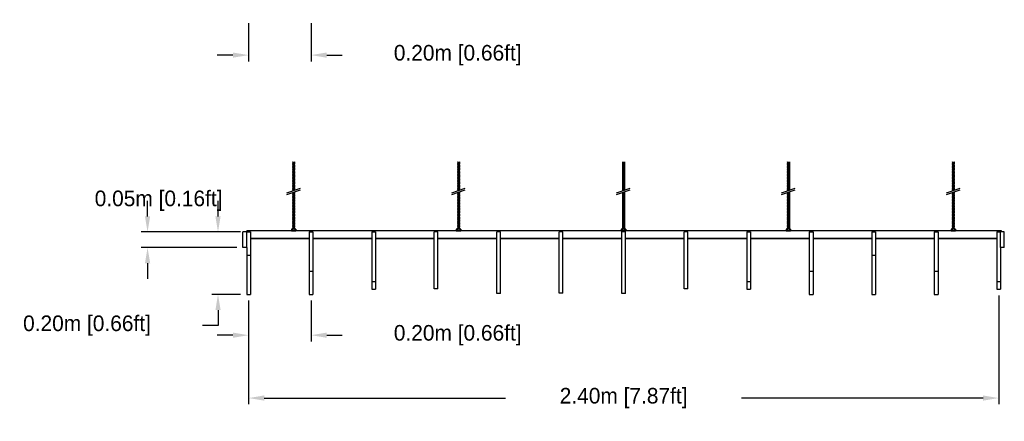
# Model space of a CAD drawing. Header units: centimetres. Extents: x 5283.6 to 5299.6, y 15505 to 15518.9.
# Tile 31 of 68: x 5292.1 to 5295.3, y 15505 to 15506.3. Entities that reach past the tile are written whole.
import ezdxf

# ---------------------------------------------------------------- set-up
doc = ezdxf.new("R2010")
doc.units = ezdxf.units.CM
doc.header["$PDMODE"] = 3
doc.layers.add('_HD_muro', color=1, linetype='Continuous')
doc.layers.add('_HD_tornillo', color=30, linetype='Continuous')
for name, color, linetype, true_color in [('Make2D$visible$Curves$Default', 7, 'Continuous', 0x000000), ('Make2D$visible$Curves$DIBUJO', 7, 'Continuous', 0x000000), ('Make2D$visible$Curves$UNICANAL', 7, 'Continuous', 0x000000)]:
    doc.layers.add(name, color=color, linetype=linetype, true_color=true_color)
doc.dimstyles.get("Standard").update_dxf_attribs({"dimtxt": 0.18, "dimasz": 0.18, "dimexe": 0.18, "dimexo": 0.0625, "dimgap": 0.09, "dimtad": 0, "dimtih": 1, "dimtoh": 1, "dimdec": 4, "dimzin": 0, "dimdsep": 46, "dimtxsty": 'Standard', "dimcen": 0.09, "dimadec": 0, "dimazin": 0, "dimtfac": 1, "dimtdec": 4, "dimtofl": 0, "dimtmove": 0, "dimatfit": 3, "dimfxl": 1, "dimtolj": 1, "dimtzin": 0, "dimarcsym": 0})

# ---------------------------------------------------------------- blocks, each defined once
blk = doc.blocks.new('*D90')
at = {"color": 0, "lineweight": -2, "transparency": 16777216}
for p, q in [((5292.5585, 15505.6925), (5292.5585, 15505.7425)), ((5292.8436, 15505.6425), (5292.5385, 15505.6425)), ((5292.8436, 15505.5925), (5292.5385, 15505.5925)), ((5292.5585, 15505.5425), (5292.5585, 15505.4925))]:
    blk.add_line(p, q, dxfattribs=at)
at = {"color": 0, "transparency": 16777216}
for points in [[(5292.5502, 15505.6925), (5292.5669, 15505.6925), (5292.5585, 15505.6425)], [(5292.5502, 15505.5425), (5292.5669, 15505.5425), (5292.5585, 15505.5925)]]:
    blk.add_solid(points, dxfattribs=at)
at = {"layer": 'Defpoints', "color": 0, "transparency": 16777216}
for p in [(5292.8636, 15505.6425), (5292.5585, 15505.5925), (5292.8636, 15505.5925)]:
    blk.add_point(p, dxfattribs=at)
at = {"color": 0, "transparency": 16777216, "insert": (5292.5938, 15505.7425), "char_height": 0.05, "attachment_point": 5}
blk.add_mtext('\\A1;0.05m [0.16ft]', dxfattribs=at)
blk = doc.blocks.new('*D91')
at = {"color": 0, "lineweight": -2, "transparency": 16777216}
for p, q in [((5292.7839, 15505.6925), (5292.7839, 15505.7425)), ((5292.8556, 15505.6425), (5292.7639, 15505.6425)), ((5292.8556, 15505.4425), (5292.7639, 15505.4425)), ((5292.7839, 15505.3925), (5292.7839, 15505.3425)), ((5292.7839, 15505.3425), (5292.7339, 15505.3425))]:
    blk.add_line(p, q, dxfattribs=at)
at = {"color": 0, "transparency": 16777216}
for points in [[(5292.7756, 15505.6925), (5292.7922, 15505.6925), (5292.7839, 15505.6425)], [(5292.7756, 15505.3925), (5292.7922, 15505.3925), (5292.7839, 15505.4425)]]:
    blk.add_solid(points, dxfattribs=at)
at = {"layer": 'Defpoints', "color": 0, "transparency": 16777216}
for p in [(5292.8756, 15505.6425), (5292.7839, 15505.4425), (5292.8756, 15505.4425)]:
    blk.add_point(p, dxfattribs=at)
at = {"color": 0, "transparency": 16777216, "insert": (5292.3647, 15505.3425), "char_height": 0.05, "attachment_point": 5}
blk.add_mtext('\\A1;0.20m [0.66ft]', dxfattribs=at)
blk = doc.blocks.new('*D94')
at = {"color": 0, "lineweight": -2, "transparency": 16777216}
for p, q in [((5292.8816, 15505.4225), (5292.8816, 15505.2919)), ((5293.0816, 15505.4225), (5293.0816, 15505.2919)), ((5292.8316, 15505.3119), (5292.7816, 15505.3119)), ((5293.1316, 15505.3119), (5293.1816, 15505.3119))]:
    blk.add_line(p, q, dxfattribs=at)
at = {"color": 0, "transparency": 16777216}
for points in [[(5292.8316, 15505.3202), (5292.8316, 15505.3035), (5292.8816, 15505.3119)], [(5293.1316, 15505.3202), (5293.1316, 15505.3035), (5293.0816, 15505.3119)]]:
    blk.add_solid(points, dxfattribs=at)
at = {"layer": 'Defpoints', "color": 0, "transparency": 16777216}
for p in [(5292.8816, 15505.4425), (5293.0816, 15505.4425), (5293.0816, 15505.3119)]:
    blk.add_point(p, dxfattribs=at)
at = {"color": 0, "transparency": 16777216, "insert": (5293.5508, 15505.3119), "char_height": 0.05, "attachment_point": 5}
blk.add_mtext('\\A1;0.20m [0.66ft]', dxfattribs=at)
blk = doc.blocks.new('*D95')
at = {"color": 0, "lineweight": -2, "transparency": 16777216}
for p, q in [((5292.8816, 15505.4225), (5292.8816, 15505.0905)), ((5295.2816, 15505.4392), (5295.2816, 15505.0905)), ((5292.9316, 15505.1105), (5293.7041, 15505.1105)), ((5295.2316, 15505.1105), (5294.4591, 15505.1105))]:
    blk.add_line(p, q, dxfattribs=at)
at = {"color": 0, "transparency": 16777216}
for points in [[(5292.9316, 15505.1189), (5292.9316, 15505.1022), (5292.8816, 15505.1105)], [(5295.2316, 15505.1189), (5295.2316, 15505.1022), (5295.2816, 15505.1105)]]:
    blk.add_solid(points, dxfattribs=at)
at = {"layer": 'Defpoints', "color": 0, "transparency": 16777216}
for p in [(5292.8816, 15505.4425), (5295.2816, 15505.4592), (5295.2816, 15505.1105)]:
    blk.add_point(p, dxfattribs=at)
at = {"color": 0, "transparency": 16777216, "insert": (5294.0816, 15505.1105), "char_height": 0.05, "attachment_point": 5}
blk.add_mtext('\\A1;2.40m [7.87ft]', dxfattribs=at)
blk = doc.blocks.new('*D108')
at = {"color": 0, "lineweight": -2, "transparency": 16777216}
for p, q in [((5292.8816, 15506.3113), (5292.8816, 15506.189)), ((5293.0816, 15506.3113), (5293.0816, 15506.189)), ((5292.8316, 15506.209), (5292.7816, 15506.209)), ((5293.1316, 15506.209), (5293.1816, 15506.209))]:
    blk.add_line(p, q, dxfattribs=at)
at = {"color": 0, "transparency": 16777216}
for points in [[(5292.8316, 15506.2173), (5292.8316, 15506.2007), (5292.8816, 15506.209)], [(5293.1316, 15506.2173), (5293.1316, 15506.2007), (5293.0816, 15506.209)]]:
    blk.add_solid(points, dxfattribs=at)
at = {"layer": 'Defpoints', "color": 0, "transparency": 16777216}
for p in [(5292.8816, 15506.3313), (5293.0816, 15506.3313), (5293.0816, 15506.209)]:
    blk.add_point(p, dxfattribs=at)
at = {"color": 0, "transparency": 16777216, "insert": (5293.5508, 15506.209), "char_height": 0.05, "attachment_point": 5}
blk.add_mtext('\\A1;0.20m [0.66ft]', dxfattribs=at)
blk = doc.blocks.new('esparrago')
at = {"layer": '_HD_tornillo'}
for p, q in [((4746, 12801.5), (4745.4, 12800.6)), ((4745.4, 12800.6), (4752.5, 12800.8)), ((4745.4, 12800.6), (4746, 12800)), ((4746, 12799.1), (4745.4, 12798.3)), ((4745.4, 12798.3), (4752.5, 12798.4)), ((4745.4, 12798.3), (4746, 12797.6)), ((4746, 12796.8), (4745.4, 12796)), ((4745.4, 12796), (4752.5, 12796.1)), ((4745.4, 12796), (4746, 12795.3)), ((4746, 12794.4), (4745.4, 12793.6)), ((4745.4, 12793.6), (4752.5, 12793.8)), ((4745.4, 12793.6), (4746, 12792.9)), ((4746, 12792.1), (4745.4, 12791.2)), ((4745.4, 12791.2), (4752.5, 12791.4)), ((4745.4, 12791.2), (4746, 12790.6)), ((4746, 12800), (4752, 12800.2)), ((4746, 12800), (4746, 12799.1)), ((4746, 12799.1), (4752, 12799.3)), ((4746, 12797.6), (4752, 12797.8)), ((4746, 12797.6), (4746, 12796.8)), ((4746, 12796.8), (4752, 12797)), ((4746, 12795.3), (4752, 12795.5)), ((4746, 12795.3), (4746, 12794.4)), ((4746, 12794.4), (4752, 12794.7)), ((4746, 12792.9), (4752, 12793.2)), ((4746, 12792.9), (4746, 12792.1)), ((4746, 12792.1), (4752, 12792.3)), ((4746, 12790.6), (4752, 12790.8)), ((4746, 12790.6), (4746, 12789.6)), ((4752, 12801.7), (4752.5, 12800.8)), ((4752, 12800.2), (4752.5, 12800.8)), ((4752, 12800.2), (4752, 12799.3)), ((4752, 12799.3), (4752.5, 12798.4)), ((4752, 12797.8), (4752.5, 12798.4)), ((4752, 12797.8), (4752, 12797)), ((4752, 12797), (4752.5, 12796.1)), ((4752, 12795.5), (4752.5, 12796.1)), ((4752, 12795.5), (4752, 12794.7)), ((4752, 12794.7), (4752.5, 12793.8)), ((4752, 12793.2), (4752.5, 12793.8)), ((4752, 12793.2), (4752, 12792.3)), ((4752, 12792.3), (4752.5, 12791.4)), ((4752, 12790.8), (4752.5, 12791.4)), ((4752, 12790.8), (4752, 12789.9)), ((4746, 12789.6), (4745.4, 12788.8)), ((4745.4, 12788.8), (4752.5, 12789)), ((4745.4, 12788.8), (4746, 12788.2)), ((4746, 12787.2), (4745.4, 12786.4)), ((4745.4, 12786.4), (4752.5, 12786.6)), ((4745.4, 12786.4), (4746, 12785.7)), ((4746, 12784.8), (4745.4, 12784)), ((4745.4, 12784), (4752.5, 12784.2)), ((4745.4, 12784), (4746, 12783.3)), ((4746, 12782.4), (4745.4, 12781.6)), ((4745.4, 12781.6), (4752.5, 12781.8)), ((4745.4, 12781.6), (4746, 12780.9)), ((4746, 12780), (4745.4, 12779.2)), ((4745.4, 12779.2), (4752.5, 12779.4)), ((4745.4, 12779.2), (4746, 12778.5)), ((4746, 12777.7), (4745.4, 12776.9)), ((4745.4, 12776.9), (4752.5, 12777.1)), ((4745.4, 12776.9), (4746, 12776.3)), ((4746, 12775.4), (4745.4, 12774.6)), ((4745.4, 12774.6), (4752.5, 12774.7)), ((4745.4, 12774.6), (4746, 12773.9)), ((4746, 12773), (4745.4, 12772.2)), ((4745.4, 12772.2), (4752.5, 12772.4)), ((4745.4, 12772.2), (4746, 12771.5)), ((4746, 12770.8), (4745.4, 12769.9)), ((4745.4, 12769.9), (4752.5, 12770.1)), ((4745.4, 12769.9), (4746, 12769.3)), ((4746, 12768.2), (4745.4, 12767.4)), ((4745.4, 12767.4), (4752.5, 12767.6)), ((4745.4, 12767.4), (4746, 12766.7)), ((4746, 12765.9), (4745.4, 12765.1)), ((4745.4, 12765.1), (4752.5, 12765.3)), ((4745.4, 12765.1), (4746, 12764.4)), ((4746, 12763.6), (4745.4, 12762.8)), ((4745.4, 12762.8), (4752.5, 12762.9)), ((4745.4, 12762.8), (4746, 12762.1)), ((4746, 12761.2), (4745.4, 12760.4)), ((4745.4, 12760.4), (4752.5, 12760.6)), ((4745.4, 12760.4), (4746, 12759.7)), ((4746, 12758.8), (4745.4, 12758)), ((4746, 12789.6), (4752, 12789.9)), ((4746, 12788.2), (4752, 12788.4)), ((4746, 12788.2), (4746, 12787.2)), ((4746, 12787.2), (4752, 12787.5)), ((4746, 12785.7), (4752, 12786)), ((4746, 12785.7), (4746, 12784.8)), ((4746, 12784.8), (4752, 12785.1)), ((4746, 12783.3), (4752, 12783.6)), ((4746, 12783.3), (4746, 12782.4)), ((4746, 12782.4), (4752, 12782.6)), ((4746, 12780.9), (4752, 12781.1)), ((4746, 12780.9), (4746, 12780)), ((4746, 12780), (4752, 12780.3)), ((4746, 12778.5), (4752, 12778.8)), ((4746, 12778.5), (4746, 12777.7)), ((4746, 12777.7), (4752, 12778)), ((4746, 12776.3), (4752, 12776.5)), ((4746, 12776.3), (4746, 12775.4)), ((4746, 12775.4), (4752, 12775.6)), ((4746, 12773.9), (4752, 12774.1)), ((4746, 12773.9), (4746, 12773)), ((4746, 12773), (4752, 12773.3)), ((4746, 12771.5), (4752, 12771.8)), ((4746, 12771.5), (4746, 12770.8)), ((4746, 12770.8), (4752, 12771)), ((4746, 12769.3), (4752, 12769.5)), ((4746, 12769.3), (4746, 12768.2)), ((4746, 12768.2), (4752, 12768.5)), ((4746, 12766.7), (4752, 12767)), ((4746, 12766.7), (4746, 12765.9)), ((4746, 12765.9), (4752, 12766.2)), ((4746, 12764.4), (4752, 12764.7)), ((4746, 12764.4), (4746, 12763.6)), ((4746, 12763.6), (4752, 12763.8)), ((4746, 12762.1), (4752, 12762.3)), ((4746, 12762.1), (4746, 12761.2)), ((4746, 12761.2), (4752, 12761.4)), ((4746, 12759.7), (4752, 12759.9)), ((4746, 12759.7), (4746, 12758.8)), ((4746, 12758.8), (4752, 12759)), ((4752, 12789.9), (4752.5, 12789)), ((4752, 12788.4), (4752.5, 12789)), ((4752, 12788.4), (4752, 12787.5)), ((4752, 12787.5), (4752.5, 12786.6)), ((4752, 12786), (4752.5, 12786.6)), ((4752, 12786), (4752, 12785.1)), ((4752, 12785.1), (4752.5, 12784.2)), ((4752, 12783.6), (4752.5, 12784.2)), ((4752, 12783.6), (4752, 12782.6)), ((4752, 12782.7), (4752.5, 12781.8)), ((4752, 12781.1), (4752.5, 12781.8)), ((4752, 12781.1), (4752, 12780.3)), ((4752, 12780.3), (4752.5, 12779.4)), ((4752, 12778.8), (4752.5, 12779.4)), ((4752, 12778.8), (4752, 12778)), ((4752, 12778), (4752.5, 12777.1)), ((4752, 12776.5), (4752.5, 12777.1)), ((4752, 12776.5), (4752, 12775.6)), ((4752, 12775.6), (4752.5, 12774.7)), ((4752, 12774.1), (4752.5, 12774.7)), ((4752, 12774.1), (4752, 12773.3)), ((4752, 12773.3), (4752.5, 12772.4)), ((4752, 12771.8), (4752.5, 12772.4)), ((4752, 12771.8), (4752, 12771)), ((4752, 12771), (4752.5, 12770.1)), ((4752, 12769.5), (4752.5, 12770.1)), ((4752, 12769.5), (4752, 12768.5)), ((4752, 12768.5), (4752.5, 12767.6)), ((4752, 12767), (4752.5, 12767.6)), ((4752, 12767), (4752, 12766.2)), ((4752, 12766.2), (4752.5, 12765.3)), ((4752, 12764.7), (4752.5, 12765.3)), ((4752, 12764.7), (4752, 12763.8)), ((4752, 12763.8), (4752.5, 12762.9)), ((4752, 12762.3), (4752.5, 12762.9)), ((4752, 12762.3), (4752, 12761.4)), ((4752, 12761.4), (4752.5, 12760.6)), ((4752, 12759.9), (4752.5, 12760.6)), ((4752, 12759.9), (4752, 12759)), ((4752, 12759), (4752.5, 12758.2)), ((4745.4, 12758), (4752.5, 12758.2)), ((4745.4, 12758), (4746, 12757.3)), ((4746, 12756.4), (4745.4, 12755.6)), ((4745.4, 12755.6), (4752.5, 12755.8)), ((4745.4, 12755.6), (4746, 12754.9)), ((4746, 12754.1), (4745.4, 12753.3)), ((4745.4, 12753.3), (4752.5, 12753.5)), ((4745.4, 12753.3), (4746, 12752.6)), ((4746, 12751.8), (4745.4, 12751)), ((4745.4, 12751), (4752.5, 12751.1)), ((4745.4, 12751), (4746, 12750.3)), ((4746, 12749.4), (4745.4, 12748.6)), ((4745.4, 12748.6), (4752.5, 12748.8)), ((4745.4, 12748.6), (4746, 12747.9)), ((4746, 12747), (4745.4, 12746.2)), ((4745.4, 12746.2), (4752.5, 12746.3)), ((4745.4, 12746.2), (4746, 12745.5)), ((4746, 12744.6), (4745.4, 12743.8)), ((4745.4, 12743.8), (4752.5, 12743.9)), ((4745.4, 12743.8), (4746, 12743.1)), ((4746, 12742.2), (4745.4, 12741.4)), ((4745.4, 12741.4), (4752.5, 12741.5)), ((4745.4, 12741.4), (4746, 12740.7)), ((4746, 12739.8), (4745.4, 12738.9)), ((4745.4, 12738.9), (4752.5, 12739.1)), ((4745.4, 12738.9), (4746, 12738.3)), ((4746, 12737.4), (4745.4, 12736.6)), ((4745.4, 12736.6), (4752.5, 12736.7)), ((4745.4, 12736.6), (4746, 12735.9)), ((4746, 12735.1), (4745.4, 12734.3)), ((4745.4, 12734.3), (4752.5, 12734.4)), ((4745.4, 12734.3), (4746, 12733.6)), ((4746, 12732.7), (4745.4, 12731.9)), ((4745.4, 12731.9), (4752.5, 12732.1)), ((4745.4, 12731.9), (4746, 12731.2)), ((4746, 12730.4), (4745.4, 12729.6)), ((4745.4, 12729.6), (4752.5, 12729.7)), ((4745.4, 12729.6), (4746, 12728.9)), ((4746, 12728.1), (4745.4, 12727.3)), ((4745.4, 12727.3), (4752.5, 12727.5)), ((4745.4, 12727.3), (4746, 12726.6)), ((4746, 12757.3), (4752, 12757.5)), ((4746, 12757.3), (4746, 12756.4)), ((4746, 12756.4), (4752, 12756.6)), ((4746, 12754.9), (4752, 12755.2)), ((4746, 12754.9), (4746, 12754.1)), ((4746, 12754.1), (4752, 12754.4)), ((4746, 12752.6), (4752, 12752.9)), ((4746, 12752.6), (4746, 12751.8)), ((4746, 12751.8), (4752, 12752)), ((4746, 12750.3), (4752, 12750.5)), ((4746, 12750.3), (4746, 12749.4)), ((4746, 12749.4), (4752, 12749.6)), ((4746, 12747.9), (4752, 12748.1)), ((4746, 12747.9), (4746, 12747)), ((4746, 12747), (4752, 12747.2)), ((4746, 12745.5), (4752, 12745.7)), ((4746, 12745.5), (4746, 12744.6)), ((4746, 12744.6), (4752, 12744.8)), ((4746, 12743.1), (4752, 12743.3)), ((4746, 12743.1), (4746, 12742.2)), ((4746, 12742.2), (4752, 12742.4)), ((4746, 12740.7), (4752, 12740.9)), ((4746, 12740.7), (4746, 12739.8)), ((4746, 12739.8), (4752, 12740)), ((4746, 12738.3), (4752, 12738.5)), ((4746, 12738.3), (4746, 12737.4)), ((4746, 12737.4), (4752, 12737.6)), ((4746, 12735.9), (4752, 12736.1)), ((4746, 12735.9), (4746, 12735.1)), ((4746, 12735.1), (4752, 12735.3)), ((4746, 12733.6), (4752, 12733.8)), ((4746, 12733.6), (4746, 12732.7)), ((4746, 12732.7), (4752, 12733)), ((4746, 12731.2), (4752, 12731.5)), ((4746, 12731.2), (4746, 12730.4)), ((4746, 12730.4), (4752, 12730.6)), ((4746, 12728.9), (4752, 12729.1)), ((4746, 12728.9), (4746, 12728.1)), ((4746, 12728.1), (4752, 12728.3)), ((4752, 12757.5), (4752.5, 12758.2)), ((4752, 12757.5), (4752, 12756.6)), ((4752, 12756.7), (4752.5, 12755.8)), ((4752, 12755.2), (4752.5, 12755.8)), ((4752, 12755.2), (4752, 12754.4)), ((4752, 12754.4), (4752.5, 12753.5)), ((4752, 12752.9), (4752.5, 12753.5)), ((4752, 12752.9), (4752, 12752)), ((4752, 12752), (4752.5, 12751.1)), ((4752, 12750.5), (4752.5, 12751.1)), ((4752, 12750.5), (4752, 12749.6)), ((4752, 12749.6), (4752.5, 12748.8)), ((4752, 12748.1), (4752.5, 12748.8)), ((4752, 12748.1), (4752, 12747.2)), ((4752, 12747.2), (4752.5, 12746.3)), ((4752, 12745.7), (4752.5, 12746.3)), ((4752, 12745.7), (4752, 12744.8)), ((4752, 12744.8), (4752.5, 12743.9)), ((4752, 12743.3), (4752.5, 12743.9)), ((4752, 12743.3), (4752, 12742.4)), ((4752, 12742.4), (4752.5, 12741.5)), ((4752, 12740.9), (4752.5, 12741.5)), ((4752, 12740.9), (4752, 12740)), ((4752, 12740), (4752.5, 12739.1)), ((4752, 12738.5), (4752.5, 12739.1)), ((4752, 12738.5), (4752, 12737.6)), ((4752, 12737.6), (4752.5, 12736.7)), ((4752, 12736.1), (4752.5, 12736.7)), ((4752, 12736.1), (4752, 12735.3)), ((4752, 12735.3), (4752.5, 12734.4)), ((4752, 12733.8), (4752.5, 12734.4)), ((4752, 12733.8), (4752, 12733)), ((4752, 12733), (4752.5, 12732.1)), ((4752, 12731.5), (4752.5, 12732.1)), ((4752, 12731.5), (4752, 12730.6)), ((4752, 12730.6), (4752.5, 12729.7)), ((4752, 12729.1), (4752.5, 12729.7)), ((4752, 12729.1), (4752, 12728.3)), ((4752, 12728.3), (4752.5, 12727.5)), ((4752, 12726.8), (4752.5, 12727.5)), ((4726.9, 12702.2), (4770.4, 12717.2)), ((4726.9, 12696.5), (4770.4, 12711.5)), ((4746, 12725.6), (4745.4, 12724.7)), ((4745.4, 12724.7), (4752.5, 12724.9)), ((4745.4, 12724.7), (4746, 12724.1)), ((4746, 12723.3), (4745.4, 12722.5)), ((4745.4, 12722.5), (4752.5, 12722.6)), ((4745.4, 12722.5), (4746, 12721.8)), ((4746, 12720.9), (4745.4, 12720.1)), ((4745.4, 12720.1), (4752.5, 12720.3)), ((4745.4, 12720.1), (4746, 12719.4)), ((4746, 12718.6), (4745.4, 12717.7)), ((4745.4, 12717.7), (4752.5, 12717.9)), ((4745.4, 12717.7), (4746, 12717.1)), ((4746, 12716.1), (4745.4, 12715.3)), ((4745.4, 12715.3), (4752.5, 12715.5)), ((4745.4, 12715.3), (4746, 12714.6)), ((4746, 12713.8), (4745.4, 12712.9)), ((4745.4, 12712.9), (4752.5, 12713.1)), ((4745.4, 12712.9), (4746, 12712.3)), ((4746, 12711.5), (4745.4, 12710.7)), ((4745.4, 12710.7), (4752, 12710.8)), ((4745.4, 12710.7), (4746, 12710)), ((4746, 12703), (4745.4, 12702.2)), ((4745.4, 12702.2), (4752.4, 12702.4)), ((4745.4, 12702.2), (4746, 12701.5)), ((4746, 12700.6), (4745.4, 12699.8)), ((4745.4, 12699.8), (4752.5, 12700)), ((4745.4, 12699.8), (4746, 12699.1)), ((4746, 12698.2), (4745.4, 12697.4)), ((4745.4, 12697.4), (4752.5, 12697.5)), ((4745.4, 12697.4), (4746, 12696.7)), ((4746, 12695.8), (4745.4, 12694.9)), ((4746, 12709.1), (4745.6, 12708.6)), ((4746, 12726.6), (4752, 12726.8)), ((4746, 12726.6), (4746, 12725.6)), ((4746, 12725.6), (4752, 12725.8)), ((4746, 12724.1), (4752, 12724.3)), ((4746, 12724.1), (4746, 12723.3)), ((4746, 12723.3), (4752, 12723.5)), ((4746, 12721.8), (4752, 12722)), ((4746, 12721.8), (4746, 12720.9)), ((4746, 12720.9), (4752, 12721.2)), ((4746, 12719.4), (4752, 12719.7)), ((4746, 12719.4), (4746, 12718.6)), ((4746, 12718.6), (4752, 12718.8)), ((4746, 12717.1), (4752, 12717.3)), ((4746, 12717.1), (4746, 12716.1)), ((4746, 12716.1), (4752, 12716.4)), ((4746, 12714.6), (4752, 12714.9)), ((4746, 12714.6), (4746, 12713.8)), ((4746, 12713.8), (4752, 12714)), ((4746, 12712.3), (4752, 12712.5)), ((4746, 12712.3), (4746, 12711.5)), ((4746, 12711.5), (4752, 12711.7)), ((4746, 12710), (4750, 12710.1)), ((4746, 12710), (4746, 12709.1)), ((4746, 12709.1), (4747.2, 12709.2)), ((4746, 12703), (4751.9, 12703.3)), ((4746, 12701.5), (4751.9, 12701.8)), ((4746, 12701.5), (4746, 12700.6)), ((4746, 12700.6), (4752, 12700.8)), ((4746, 12699.1), (4752, 12699.3)), ((4746, 12699.1), (4746, 12698.2)), ((4746, 12698.2), (4752, 12698.4)), ((4746, 12696.7), (4752, 12696.9)), ((4746, 12696.7), (4746, 12695.8)), ((4746, 12695.8), (4752, 12696)), ((4749.1, 12704.1), (4751.9, 12704.2)), ((4750.9, 12704.8), (4752.4, 12704.8)), ((4751.9, 12704.2), (4752.4, 12704.8)), ((4751.9, 12704.2), (4751.9, 12703.3)), ((4751.9, 12701.8), (4752.4, 12702.4)), ((4751.9, 12701.8), (4751.9, 12700.8)), ((4752, 12726.8), (4752, 12725.8)), ((4752, 12725.8), (4752.5, 12724.9)), ((4752, 12724.3), (4752.5, 12724.9)), ((4752, 12724.3), (4752, 12723.5)), ((4752, 12723.5), (4752.5, 12722.6)), ((4752, 12722), (4752.5, 12722.6)), ((4752, 12722), (4752, 12721.2)), ((4752, 12721.2), (4752.5, 12720.3)), ((4752, 12719.7), (4752.5, 12720.3)), ((4752, 12719.7), (4752, 12718.8)), ((4752, 12718.8), (4752.5, 12717.9)), ((4752, 12717.3), (4752.5, 12717.9)), ((4752, 12717.3), (4752, 12716.4)), ((4752, 12716.4), (4752.5, 12715.5)), ((4752, 12714.9), (4752.5, 12715.5)), ((4752, 12714.9), (4752, 12714)), ((4752, 12714), (4752.5, 12713.1)), ((4752, 12712.5), (4752.5, 12713.1)), ((4752, 12712.5), (4752, 12711.7)), ((4752, 12711.7), (4752.4, 12711)), ((4752, 12703.3), (4752.4, 12702.4)), ((4752, 12700.8), (4752.5, 12700)), ((4752, 12699.3), (4752.5, 12700)), ((4752, 12699.3), (4752, 12698.4)), ((4752, 12698.4), (4752.5, 12697.5)), ((4752, 12696.9), (4752.5, 12697.5)), ((4752, 12696.9), (4752, 12696)), ((4752, 12696), (4752.5, 12695.1)), ((4752.2, 12705.2), (4752.4, 12704.8)), ((4745.4, 12694.9), (4752.5, 12695.1)), ((4745.4, 12694.9), (4746, 12694.3)), ((4746, 12693.4), (4745.4, 12692.5)), ((4745.4, 12692.5), (4752.5, 12692.7)), ((4745.4, 12692.5), (4746, 12691.9)), ((4746, 12690.9), (4745.4, 12690.1)), ((4745.4, 12690.1), (4752.5, 12690.3)), ((4745.4, 12690.1), (4746, 12689.4)), ((4746, 12688.5), (4745.4, 12687.7)), ((4745.4, 12687.7), (4752.5, 12687.9)), ((4745.4, 12687.7), (4746, 12687)), ((4746, 12686.1), (4745.4, 12685.3)), ((4745.4, 12685.3), (4752.5, 12685.4)), ((4745.4, 12685.3), (4746, 12684.6)), ((4746, 12683.7), (4745.4, 12682.9)), ((4745.4, 12682.9), (4752.5, 12683)), ((4745.4, 12682.9), (4746, 12682.2)), ((4746, 12681.2), (4745.4, 12680.4)), ((4745.4, 12680.4), (4752.5, 12680.6)), ((4745.4, 12680.4), (4746, 12679.7)), ((4746, 12678.8), (4745.4, 12678)), ((4745.4, 12678), (4752.5, 12678.2)), ((4745.4, 12678), (4746, 12677.3)), ((4746, 12676.4), (4745.4, 12675.6)), ((4745.4, 12675.6), (4752.5, 12675.8)), ((4745.4, 12675.6), (4746, 12674.9)), ((4746, 12674), (4745.4, 12673.2)), ((4745.4, 12673.2), (4752.5, 12673.3)), ((4745.4, 12673.2), (4746, 12672.5)), ((4746, 12671.6), (4745.4, 12670.8)), ((4745.4, 12670.8), (4752.5, 12670.9)), ((4745.4, 12670.8), (4746, 12670.1)), ((4746, 12669.1), (4745.4, 12668.3)), ((4745.4, 12668.3), (4752.5, 12668.5)), ((4745.4, 12668.3), (4746, 12667.6)), ((4746, 12666.7), (4745.4, 12665.9)), ((4745.4, 12665.9), (4752.5, 12666.1)), ((4745.4, 12665.9), (4746, 12665.2)), ((4746, 12664.3), (4745.4, 12663.5)), ((4746, 12694.3), (4752, 12694.5)), ((4746, 12694.3), (4746, 12693.4)), ((4746, 12693.4), (4752, 12693.6)), ((4746, 12691.9), (4752, 12692.1)), ((4746, 12691.9), (4746, 12690.9)), ((4746, 12690.9), (4752, 12691.2)), ((4746, 12689.4), (4752, 12689.7)), ((4746, 12689.4), (4746, 12688.5)), ((4746, 12688.5), (4752, 12688.7)), ((4746, 12687), (4752, 12687.2)), ((4746, 12687), (4746, 12686.1)), ((4746, 12686.1), (4752, 12686.3)), ((4746, 12684.6), (4752, 12684.8)), ((4746, 12684.6), (4746, 12683.7)), ((4746, 12683.7), (4752, 12683.9)), ((4746, 12682.2), (4752, 12682.4)), ((4746, 12682.2), (4746, 12681.2)), ((4746, 12681.2), (4752, 12681.5)), ((4746, 12679.7), (4752, 12680)), ((4746, 12679.7), (4746, 12678.8)), ((4746, 12678.8), (4752, 12679.1)), ((4746, 12677.3), (4752, 12677.6)), ((4746, 12677.3), (4746, 12676.4)), ((4746, 12676.4), (4752, 12676.6)), ((4746, 12674.9), (4752, 12675.1)), ((4746, 12674.9), (4746, 12674)), ((4746, 12674), (4752, 12674.2)), ((4746, 12672.5), (4752, 12672.7)), ((4746, 12672.5), (4746, 12671.6)), ((4746, 12671.6), (4752, 12671.8)), ((4746, 12670.1), (4752, 12670.3)), ((4746, 12670.1), (4746, 12669.1)), ((4746, 12669.1), (4752, 12669.4)), ((4746, 12667.6), (4752, 12667.9)), ((4746, 12667.6), (4746, 12666.7)), ((4746, 12666.7), (4752, 12667)), ((4746, 12665.2), (4752, 12665.5)), ((4746, 12665.2), (4746, 12664.3)), ((4746, 12664.3), (4752, 12664.5)), ((4752, 12694.5), (4752.5, 12695.1)), ((4752, 12694.5), (4752, 12693.6)), ((4752, 12693.6), (4752.5, 12692.7)), ((4752, 12692.1), (4752.5, 12692.7)), ((4752, 12692.1), (4752, 12691.2)), ((4752, 12691.2), (4752.5, 12690.3)), ((4752, 12689.7), (4752.5, 12690.3)), ((4752, 12689.7), (4752, 12688.7)), ((4752, 12688.7), (4752.5, 12687.9)), ((4752, 12687.2), (4752.5, 12687.9)), ((4752, 12687.2), (4752, 12686.3)), ((4752, 12686.3), (4752.5, 12685.4)), ((4752, 12684.8), (4752.5, 12685.4)), ((4752, 12684.8), (4752, 12683.9)), ((4752, 12683.9), (4752.5, 12683)), ((4752, 12682.4), (4752.5, 12683)), ((4752, 12682.4), (4752, 12681.5)), ((4752, 12681.5), (4752.5, 12680.6)), ((4752, 12680), (4752.5, 12680.6)), ((4752, 12680), (4752, 12679.1)), ((4752, 12679.1), (4752.5, 12678.2)), ((4752, 12677.6), (4752.5, 12678.2)), ((4752, 12677.6), (4752, 12676.6)), ((4752, 12676.6), (4752.5, 12675.8)), ((4752, 12675.1), (4752.5, 12675.8)), ((4752, 12675.1), (4752, 12674.2)), ((4752, 12674.2), (4752.5, 12673.3)), ((4752, 12672.7), (4752.5, 12673.3)), ((4752, 12672.7), (4752, 12671.8)), ((4752, 12671.8), (4752.5, 12670.9)), ((4752, 12670.3), (4752.5, 12670.9)), ((4752, 12670.3), (4752, 12669.4)), ((4752, 12669.4), (4752.5, 12668.5)), ((4752, 12667.9), (4752.5, 12668.5)), ((4752, 12667.9), (4752, 12667)), ((4752, 12667), (4752.5, 12666.1)), ((4752, 12665.5), (4752.5, 12666.1)), ((4752, 12665.5), (4752, 12664.5)), ((4752, 12664.5), (4752.5, 12663.6)), ((4745.4, 12663.5), (4752.5, 12663.6)), ((4745.4, 12663.5), (4746, 12662.8)), ((4746, 12661.9), (4745.4, 12661.1)), ((4745.4, 12661.1), (4752.5, 12661.2)), ((4745.4, 12661.1), (4746, 12660.4)), ((4746, 12659.5), (4745.4, 12658.7)), ((4745.4, 12658.7), (4752.5, 12658.8)), ((4745.4, 12658.7), (4746, 12658)), ((4746, 12657), (4745.4, 12656.2)), ((4745.4, 12656.2), (4752.5, 12656.4)), ((4745.4, 12656.2), (4746, 12655.5)), ((4746, 12654.6), (4745.4, 12653.8)), ((4745.4, 12653.8), (4752.5, 12654)), ((4745.4, 12653.8), (4746, 12653.1)), ((4746, 12652.2), (4745.4, 12651.4)), ((4745.4, 12651.4), (4752.5, 12651.5)), ((4745.4, 12651.4), (4746, 12650.7)), ((4746, 12649.8), (4745.4, 12649)), ((4745.4, 12649), (4752.5, 12649.1)), ((4745.4, 12649), (4746, 12648.3)), ((4746, 12647.4), (4745.4, 12646.5)), ((4745.4, 12646.5), (4752.5, 12646.7)), ((4745.4, 12646.5), (4746, 12645.9)), ((4746, 12644.9), (4745.4, 12644.1)), ((4745.4, 12644.1), (4752.5, 12644.3)), ((4745.4, 12644.1), (4746, 12643.4)), ((4746, 12642.5), (4745.4, 12641.7)), ((4745.4, 12641.7), (4752.5, 12641.9)), ((4745.4, 12641.7), (4746, 12641)), ((4746, 12640.1), (4745.4, 12639.3)), ((4745.4, 12639.3), (4752.5, 12639.5)), ((4745.4, 12639.3), (4746, 12638.6)), ((4746, 12637.7), (4745.4, 12636.9)), ((4745.4, 12636.9), (4752.5, 12637)), ((4745.4, 12636.9), (4746, 12636.2)), ((4746, 12635.3), (4745.4, 12634.4)), ((4745.4, 12634.4), (4752.5, 12634.6)), ((4745.4, 12634.4), (4746, 12633.8)), ((4746, 12632.8), (4745.4, 12632)), ((4746, 12662.8), (4752, 12663)), ((4746, 12662.8), (4746, 12661.9)), ((4746, 12661.9), (4752, 12662.1)), ((4746, 12660.4), (4752, 12660.6)), ((4746, 12660.4), (4746, 12659.5)), ((4746, 12659.5), (4752, 12659.7)), ((4746, 12658), (4752, 12658.2)), ((4746, 12658), (4746, 12657)), ((4746, 12657), (4752, 12657.3)), ((4746, 12655.5), (4752, 12655.8)), ((4746, 12655.5), (4746, 12654.6)), ((4746, 12654.6), (4752, 12654.9)), ((4746, 12653.1), (4752, 12653.4)), ((4746, 12653.1), (4746, 12652.2)), ((4746, 12652.2), (4752, 12652.4)), ((4746, 12650.7), (4752, 12650.9)), ((4746, 12650.7), (4746, 12649.8)), ((4746, 12649.8), (4752, 12650)), ((4746, 12648.3), (4752, 12648.5)), ((4746, 12648.3), (4746, 12647.4)), ((4746, 12647.4), (4752, 12647.6)), ((4746, 12645.9), (4752, 12646.1)), ((4746, 12645.9), (4746, 12644.9)), ((4746, 12644.9), (4752, 12645.2)), ((4746, 12643.4), (4752, 12643.7)), ((4746, 12643.4), (4746, 12642.5)), ((4746, 12642.5), (4752, 12642.8)), ((4746, 12641), (4752, 12641.3)), ((4746, 12641), (4746, 12640.1)), ((4746, 12640.1), (4752, 12640.3)), ((4746, 12638.6), (4752, 12638.8)), ((4746, 12638.6), (4746, 12637.7)), ((4746, 12637.7), (4752, 12637.9)), ((4746, 12636.2), (4752, 12636.4)), ((4746, 12636.2), (4746, 12635.3)), ((4746, 12635.3), (4752, 12635.5)), ((4746, 12633.8), (4752, 12634)), ((4746, 12633.8), (4746, 12632.8)), ((4746, 12632.8), (4752, 12633.1)), ((4752, 12663), (4752.5, 12663.6)), ((4752, 12663), (4752, 12662.1)), ((4752, 12662.1), (4752.5, 12661.2)), ((4752, 12660.6), (4752.5, 12661.2)), ((4752, 12660.6), (4752, 12659.7)), ((4752, 12659.7), (4752.5, 12658.8)), ((4752, 12658.2), (4752.5, 12658.8)), ((4752, 12658.2), (4752, 12657.3)), ((4752, 12657.3), (4752.5, 12656.4)), ((4752, 12655.8), (4752.5, 12656.4)), ((4752, 12655.8), (4752, 12654.9)), ((4752, 12654.9), (4752.5, 12654)), ((4752, 12653.4), (4752.5, 12654)), ((4752, 12653.4), (4752, 12652.4)), ((4752, 12652.4), (4752.5, 12651.5)), ((4752, 12650.9), (4752.5, 12651.5)), ((4752, 12650.9), (4752, 12650)), ((4752, 12650), (4752.5, 12649.1)), ((4752, 12648.5), (4752.5, 12649.1)), ((4752, 12648.5), (4752, 12647.6)), ((4752, 12647.6), (4752.5, 12646.7)), ((4752, 12646.1), (4752.5, 12646.7)), ((4752, 12646.1), (4752, 12645.2)), ((4752, 12645.2), (4752.5, 12644.3)), ((4752, 12643.7), (4752.5, 12644.3)), ((4752, 12643.7), (4752, 12642.8)), ((4752, 12642.8), (4752.5, 12641.9)), ((4752, 12641.3), (4752.5, 12641.9)), ((4752, 12641.3), (4752, 12640.3)), ((4752, 12640.3), (4752.5, 12639.5)), ((4752, 12638.8), (4752.5, 12639.5)), ((4752, 12638.8), (4752, 12637.9)), ((4752, 12637.9), (4752.5, 12637)), ((4752, 12636.4), (4752.5, 12637)), ((4752, 12636.4), (4752, 12635.5)), ((4752, 12635.5), (4752.5, 12634.6)), ((4752, 12634), (4752.5, 12634.6)), ((4752, 12634), (4752, 12633.1)), ((4752, 12633.1), (4752.5, 12632.2)), ((4745.4, 12632), (4752.5, 12632.2)), ((4745.4, 12632), (4746, 12631.3)), ((4746, 12630.4), (4745.4, 12629.6)), ((4745.4, 12629.6), (4752.5, 12629.8)), ((4745.4, 12629.6), (4746, 12628.9)), ((4746, 12628), (4745.4, 12627.2)), ((4745.4, 12627.2), (4752.5, 12627.4)), ((4745.4, 12627.2), (4746, 12626.5)), ((4746, 12625.6), (4745.4, 12624.8)), ((4745.4, 12624.8), (4752.5, 12624.9)), ((4745.4, 12624.8), (4746, 12624.1)), ((4746, 12623.2), (4745.4, 12622.3)), ((4745.4, 12622.3), (4752.5, 12622.5)), ((4745.4, 12622.3), (4746, 12621.7)), ((4746, 12620.7), (4745.4, 12619.9)), ((4745.4, 12619.9), (4752.5, 12620.1)), ((4745.4, 12619.9), (4746, 12619.2)), ((4746, 12618.2), (4745.4, 12617.4)), ((4745.4, 12617.4), (4752.5, 12617.5)), ((4745.4, 12617.4), (4746, 12616.7)), ((4746, 12615.7), (4745.4, 12614.9)), ((4745.4, 12614.9), (4752.5, 12615.1)), ((4745.4, 12614.9), (4746, 12614.2)), ((4746, 12613.3), (4745.4, 12612.5)), ((4745.4, 12612.5), (4752.5, 12612.7)), ((4745.4, 12612.5), (4746, 12611.8)), ((4746, 12610.9), (4745.4, 12609.8)), ((4745.4, 12609.8), (4752.5, 12610)), ((4745.4, 12609.8), (4746, 12609.2)), ((4746, 12607.8), (4745.4, 12606.8)), ((4745.4, 12606.8), (4752.5, 12607)), ((4745.4, 12606.8), (4746, 12606.2)), ((4746, 12605), (4745.4, 12604.2)), ((4745.4, 12604.2), (4752.5, 12604.3)), ((4745.4, 12604.2), (4746, 12603.5)), ((4746, 12602.6), (4745.4, 12601.7)), ((4745.4, 12601.7), (4752.5, 12601.9)), ((4745.4, 12601.7), (4746, 12601.1)), ((4746, 12631.3), (4752, 12631.6)), ((4746, 12631.3), (4746, 12630.4)), ((4746, 12630.4), (4752, 12630.6)), ((4746, 12628.9), (4752, 12629.2)), ((4746, 12628.9), (4746, 12628)), ((4746, 12628), (4752, 12628.2)), ((4746, 12626.5), (4752, 12626.7)), ((4746, 12626.5), (4746, 12625.6)), ((4746, 12625.6), (4752, 12625.8)), ((4746, 12624.1), (4752, 12624.3)), ((4746, 12624.1), (4746, 12623.2)), ((4746, 12623.2), (4752, 12623.4)), ((4746, 12621.7), (4752, 12621.9)), ((4746, 12621.7), (4746, 12620.7)), ((4746, 12620.7), (4752, 12621)), ((4746, 12619.2), (4752, 12619.5)), ((4746, 12619.2), (4746, 12618.2)), ((4746, 12618.2), (4752, 12618.4)), ((4746, 12616.7), (4752, 12616.9)), ((4746, 12616.7), (4746, 12615.7)), ((4746, 12615.7), (4752, 12616)), ((4746, 12614.2), (4752, 12614.5)), ((4746, 12614.2), (4746, 12613.3)), ((4746, 12613.3), (4752, 12613.6)), ((4746, 12611.8), (4752, 12612.1)), ((4746, 12611.8), (4746, 12610.9)), ((4746, 12610.7), (4752, 12610.9)), ((4746, 12609.2), (4752, 12609.4)), ((4746, 12609.2), (4746, 12607.8)), ((4746, 12607.6), (4752, 12607.9)), ((4746, 12606.2), (4752, 12606.4)), ((4746, 12606.2), (4746, 12605)), ((4746, 12605), (4752, 12605.2)), ((4746, 12603.5), (4752, 12603.7)), ((4746, 12603.5), (4746, 12602.6)), ((4746, 12602.6), (4752, 12602.8)), ((4746, 12601.1), (4752, 12601.3)), ((4746, 12601.1), (4746, 12600.1)), ((4752, 12631.6), (4752.5, 12632.2)), ((4752, 12631.6), (4752, 12630.6)), ((4752, 12630.7), (4752.5, 12629.8)), ((4752, 12629.2), (4752.5, 12629.8)), ((4752, 12629.2), (4752, 12628.2)), ((4752, 12628.2), (4752.5, 12627.4)), ((4752, 12626.7), (4752.5, 12627.4)), ((4752, 12626.7), (4752, 12625.8)), ((4752, 12625.8), (4752.5, 12624.9)), ((4752, 12624.3), (4752.5, 12624.9)), ((4752, 12624.3), (4752, 12623.4)), ((4752, 12623.4), (4752.5, 12622.5)), ((4752, 12621.9), (4752.5, 12622.5)), ((4752, 12621.9), (4752, 12621)), ((4752, 12621), (4752.5, 12620.1)), ((4752, 12619.5), (4752.5, 12620.1)), ((4752, 12619.5), (4752, 12618.4)), ((4752, 12618.4), (4752.5, 12617.5)), ((4752, 12616.9), (4752.5, 12617.5)), ((4752, 12616.9), (4752, 12616)), ((4752, 12616), (4752.5, 12615.1)), ((4752, 12614.5), (4752.5, 12615.1)), ((4752, 12614.5), (4752, 12613.6)), ((4752, 12613.6), (4752.5, 12612.7)), ((4752, 12612.1), (4752.5, 12612.7)), ((4752, 12612.1), (4752, 12611.2)), ((4752, 12611.2), (4752.5, 12610)), ((4752, 12609.4), (4752.5, 12610)), ((4752, 12609.4), (4752, 12608.1)), ((4752, 12608.1), (4752.5, 12607)), ((4752, 12606.4), (4752.5, 12607)), ((4752, 12606.4), (4752, 12605.2)), ((4752, 12605.2), (4752.5, 12604.3)), ((4752, 12603.7), (4752.5, 12604.3)), ((4752, 12603.7), (4752, 12602.8)), ((4752, 12602.8), (4752.5, 12601.9)), ((4752, 12601.3), (4752.5, 12601.9)), ((4752, 12601.3), (4752, 12600.4)), ((4756, 12586), (4741.6, 12586)), ((4741.6, 12586), (4741.6, 12580.3)), ((4741.6, 12580.3), (4756, 12580.3)), ((4745.3, 12586), (4745.3, 12580.3)), ((4746, 12600.1), (4745.4, 12599.3)), ((4745.4, 12599.3), (4752.5, 12599.5)), ((4745.4, 12599.3), (4746, 12598.6)), ((4746, 12597.7), (4745.4, 12596.9)), ((4745.4, 12596.9), (4752.5, 12597.1)), ((4745.4, 12596.9), (4746, 12596.2)), ((4746, 12595.3), (4745.4, 12594.5)), ((4745.4, 12594.5), (4752.5, 12594.7)), ((4745.4, 12594.5), (4746, 12593.8)), ((4746, 12592.7), (4745.4, 12591.9)), ((4745.4, 12591.9), (4752.5, 12592.1)), ((4745.4, 12591.9), (4746, 12591.2)), ((4746, 12590.3), (4745.4, 12589.5)), ((4745.4, 12589.5), (4752.5, 12589.7)), ((4745.4, 12589.5), (4746, 12588.8)), ((4746, 12587.9), (4745.4, 12587.1)), ((4745.4, 12587.1), (4752.5, 12587.2)), ((4745.4, 12587.1), (4746, 12586.4)), ((4746, 12600.1), (4752, 12600.4)), ((4746, 12598.6), (4752, 12598.9)), ((4746, 12598.6), (4746, 12597.7)), ((4746, 12597.7), (4752, 12598)), ((4746, 12596.2), (4752, 12596.5)), ((4746, 12596.2), (4746, 12595.3)), ((4746, 12595.3), (4752, 12595.5)), ((4746, 12593.8), (4752, 12594)), ((4746, 12593.8), (4746, 12592.7)), ((4746, 12592.7), (4752, 12593)), ((4746, 12591.2), (4752, 12591.5)), ((4746, 12591.2), (4746, 12590.3)), ((4746, 12590.3), (4752, 12590.5)), ((4746, 12588.8), (4752, 12589)), ((4746, 12588.8), (4746, 12587.9)), ((4746, 12587.9), (4752, 12588.1)), ((4746, 12587.9), (4752, 12588.1)), ((4746, 12586.4), (4752, 12586.6)), ((4746, 12586.4), (4746, 12586)), ((4752, 12600.4), (4752.5, 12599.5)), ((4752, 12598.9), (4752.5, 12599.5)), ((4752, 12598.9), (4752, 12598)), ((4752, 12598), (4752.5, 12597.1)), ((4752, 12596.5), (4752.5, 12597.1)), ((4752, 12596.5), (4752, 12595.5)), ((4752, 12595.5), (4752.5, 12594.7)), ((4752, 12594), (4752.5, 12594.7)), ((4752, 12594), (4752, 12593)), ((4752, 12593), (4752.5, 12592.1)), ((4752, 12591.5), (4752.5, 12592.1)), ((4752, 12591.5), (4752, 12590.5)), ((4752, 12590.5), (4752.5, 12589.7)), ((4752, 12589), (4752.5, 12589.7)), ((4752, 12589), (4752, 12588.1)), ((4752, 12588.1), (4752.5, 12587.2)), ((4752, 12586.6), (4752.5, 12587.2)), ((4752, 12586.6), (4752, 12586)), ((4752.5, 12586), (4752.5, 12580.3)), ((4756, 12586), (4756, 12580.3))]:
    blk.add_line(p, q, dxfattribs=at)
for centre, radius, start, end in [((4743.4, 12584.1), 1.86, 12.3317, 167.6683), ((4748.9, 12580.8), 5.16, 45.7706, 134.2294), ((4754.2, 12584.2), 1.81, 11.1529, 168.8471)]:
    blk.add_arc(centre, radius, start, end, dxfattribs=at)
blk = doc.blocks.new('Cirrus_2.40x2.40_lateral@20')
at = {"layer": 'Make2D$visible$Curves$Default', "color": 7}
for points in [[(5292.8756, 15505.6425), (5292.8816, 15505.6425), (5292.8876, 15505.6425)], [(5292.8876, 15505.6425), (5292.8876, 15505.6053), (5292.8876, 15505.5682)], [(5293.0756, 15505.6425), (5293.0816, 15505.6425), (5293.0876, 15505.6425)], [(5293.0756, 15505.6425), (5293.0756, 15505.5799), (5293.0756, 15505.5174)], [(5293.0876, 15505.6425), (5293.0876, 15505.5799), (5293.0876, 15505.5174)], [(5293.2756, 15505.6425), (5293.2816, 15505.6425), (5293.2876, 15505.6425)], [(5293.2756, 15505.6425), (5293.2756, 15505.5632), (5293.2756, 15505.484)], [(5293.2876, 15505.6425), (5293.2876, 15505.5632), (5293.2876, 15505.484)], [(5293.4876, 15505.6425), (5293.4816, 15505.6425), (5293.4756, 15505.6425)], [(5293.4756, 15505.46), (5293.4756, 15505.5512), (5293.4756, 15505.6425)], [(5293.4876, 15505.46), (5293.4876, 15505.5512), (5293.4876, 15505.6425)], [(5293.6876, 15505.6425), (5293.6816, 15505.6425), (5293.6756, 15505.6425)], [(5293.6756, 15505.4449), (5293.6756, 15505.5437), (5293.6756, 15505.6425)], [(5293.6876, 15505.4449), (5293.6876, 15505.5437), (5293.6876, 15505.6425)], [(5293.8876, 15505.6425), (5293.8816, 15505.6425), (5293.8756, 15505.6425)], [(5293.8756, 15505.4465), (5293.8756, 15505.5445), (5293.8756, 15505.6425)], [(5293.8876, 15505.4465), (5293.8876, 15505.5445), (5293.8876, 15505.6425)], [(5294.0876, 15505.6425), (5294.0816, 15505.6425), (5294.0756, 15505.6425)], [(5294.0756, 15505.4449), (5294.0756, 15505.5437), (5294.0756, 15505.6425)], [(5294.0876, 15505.4449), (5294.0876, 15505.5437), (5294.0876, 15505.6425)], [(5294.2876, 15505.6425), (5294.2816, 15505.6425), (5294.2756, 15505.6425)], [(5294.2756, 15505.46), (5294.2756, 15505.5512), (5294.2756, 15505.6425)], [(5294.2876, 15505.46), (5294.2876, 15505.5512), (5294.2876, 15505.6425)], [(5294.4756, 15505.6425), (5294.4816, 15505.6425), (5294.4876, 15505.6425)], [(5294.4756, 15505.6425), (5294.4756, 15505.5632), (5294.4756, 15505.484)], [(5294.4876, 15505.6425), (5294.4876, 15505.5632), (5294.4876, 15505.484)], [(5294.6756, 15505.6425), (5294.6816, 15505.6425), (5294.6876, 15505.6425)], [(5294.6756, 15505.6425), (5294.6756, 15505.5799), (5294.6756, 15505.5174)], [(5294.6876, 15505.6425), (5294.6876, 15505.5799), (5294.6876, 15505.5174)], [(5294.8756, 15505.6425), (5294.8816, 15505.6425), (5294.8876, 15505.6425)], [(5294.8756, 15505.6425), (5294.8756, 15505.6053), (5294.8756, 15505.5682)], [(5294.8876, 15505.6425), (5294.8876, 15505.6053), (5294.8876, 15505.5682)], [(5295.0756, 15505.6425), (5295.0816, 15505.6425), (5295.0876, 15505.6425)], [(5295.0756, 15505.6425), (5295.0756, 15505.5799), (5295.0756, 15505.5174)], [(5295.0876, 15505.6425), (5295.0876, 15505.5799), (5295.0876, 15505.5174)], [(5295.2756, 15505.6425), (5295.2816, 15505.6425), (5295.2876, 15505.6425)], [(5295.2756, 15505.6425), (5295.2756, 15505.5632), (5295.2756, 15505.484)], [(5292.8756, 15505.5925), (5292.8756, 15505.5803), (5292.8756, 15505.5682)], [(5292.8756, 15505.5682), (5292.8756, 15505.5053), (5292.8756, 15505.4425)], [(5292.8756, 15505.5682), (5292.8816, 15505.5682), (5292.8876, 15505.5682)], [(5292.8876, 15505.5682), (5292.8876, 15505.5053), (5292.8876, 15505.4425)], [(5294.8756, 15505.5682), (5294.8756, 15505.5053), (5294.8756, 15505.4425)], [(5294.8756, 15505.5682), (5294.8816, 15505.5682), (5294.8876, 15505.5682)], [(5294.8876, 15505.5682), (5294.8876, 15505.5053), (5294.8876, 15505.4425)], [(5295.2876, 15505.5925), (5295.2876, 15505.5382), (5295.2876, 15505.484)], [(5293.0756, 15505.5174), (5293.0756, 15505.4799), (5293.0756, 15505.4425)], [(5293.0756, 15505.5174), (5293.0816, 15505.5174), (5293.0876, 15505.5174)], [(5293.0876, 15505.5174), (5293.0876, 15505.4799), (5293.0876, 15505.4425)], [(5294.6756, 15505.5174), (5294.6756, 15505.4799), (5294.6756, 15505.4425)], [(5294.6756, 15505.5174), (5294.6816, 15505.5174), (5294.6876, 15505.5174)], [(5294.6876, 15505.5174), (5294.6876, 15505.4799), (5294.6876, 15505.4425)], [(5295.0756, 15505.5174), (5295.0756, 15505.4799), (5295.0756, 15505.4425)], [(5295.0756, 15505.5174), (5295.0816, 15505.5174), (5295.0876, 15505.5174)], [(5295.0876, 15505.5174), (5295.0876, 15505.4799), (5295.0876, 15505.4425)], [(5293.2756, 15505.484), (5293.2756, 15505.4716), (5293.2756, 15505.4592)], [(5293.2756, 15505.484), (5293.2816, 15505.484), (5293.2876, 15505.484)], [(5293.2876, 15505.484), (5293.2876, 15505.4716), (5293.2876, 15505.4592)], [(5294.4756, 15505.484), (5294.4756, 15505.4716), (5294.4756, 15505.4592)], [(5294.4756, 15505.484), (5294.4816, 15505.484), (5294.4876, 15505.484)], [(5294.4876, 15505.484), (5294.4876, 15505.4716), (5294.4876, 15505.4592)], [(5295.2756, 15505.484), (5295.2756, 15505.4716), (5295.2756, 15505.4592)], [(5295.2756, 15505.484), (5295.2816, 15505.484), (5295.2876, 15505.484)], [(5295.2876, 15505.484), (5295.2876, 15505.4716), (5295.2876, 15505.4592)], [(5292.8756, 15505.4425), (5292.8816, 15505.4425), (5292.8876, 15505.4425)], [(5293.0756, 15505.4425), (5293.0816, 15505.4425), (5293.0876, 15505.4425)], [(5293.2756, 15505.4592), (5293.2816, 15505.4592), (5293.2876, 15505.4592)], [(5293.4876, 15505.46), (5293.4816, 15505.46), (5293.4756, 15505.46)], [(5293.6876, 15505.4449), (5293.6816, 15505.4449), (5293.6756, 15505.4449)], [(5293.8876, 15505.4465), (5293.8816, 15505.4465), (5293.8756, 15505.4465)], [(5294.0876, 15505.4449), (5294.0816, 15505.4449), (5294.0756, 15505.4449)], [(5294.2876, 15505.46), (5294.2816, 15505.46), (5294.2756, 15505.46)], [(5294.4756, 15505.4592), (5294.4816, 15505.4592), (5294.4876, 15505.4592)], [(5294.6756, 15505.4425), (5294.6816, 15505.4425), (5294.6876, 15505.4425)], [(5294.8756, 15505.4425), (5294.8816, 15505.4425), (5294.8876, 15505.4425)], [(5295.0756, 15505.4425), (5295.0816, 15505.4425), (5295.0876, 15505.4425)], [(5295.2756, 15505.4592), (5295.2816, 15505.4592), (5295.2876, 15505.4592)]]:
    blk.add_open_spline(points, degree=2, dxfattribs=at)
at = {"layer": 'Make2D$visible$Curves$DIBUJO', "color": 7}
for points in [[(5292.8756, 15505.6425), (5292.8696, 15505.6425), (5292.8636, 15505.6425)], [(5292.8636, 15505.5925), (5292.8636, 15505.6175), (5292.8636, 15505.6425)], [(5292.8756, 15505.5925), (5292.8756, 15505.6175), (5292.8756, 15505.6425)], [(5295.2996, 15505.6425), (5295.2936, 15505.6425), (5295.2876, 15505.6425)], [(5295.2876, 15505.5925), (5295.2876, 15505.6175), (5295.2876, 15505.6425)], [(5295.2996, 15505.5925), (5295.2996, 15505.6175), (5295.2996, 15505.6425)], [(5292.8756, 15505.5925), (5292.8696, 15505.5925), (5292.8636, 15505.5925)], [(5295.2996, 15505.5925), (5295.2936, 15505.5925), (5295.2876, 15505.5925)]]:
    blk.add_open_spline(points, degree=2, dxfattribs=at)
at = {"layer": 'Make2D$visible$Curves$UNICANAL', "color": 7}
for points in [[(5295.2901, 15505.6461), (5294.083, 15505.6461), (5292.8759, 15505.6461)], [(5292.8759, 15505.6425), (5292.8759, 15505.6438), (5292.8759, 15505.6451)], [(5295.2901, 15505.6425), (5295.2901, 15505.6438), (5295.2901, 15505.6451)], [(5293.0756, 15505.6211), (5292.9816, 15505.6211), (5292.8876, 15505.6211)], [(5293.0756, 15505.6208), (5292.9816, 15505.6208), (5292.8876, 15505.6208)], [(5293.2756, 15505.6211), (5293.1816, 15505.6211), (5293.0876, 15505.6211)], [(5293.2756, 15505.6208), (5293.1816, 15505.6208), (5293.0876, 15505.6208)], [(5293.4756, 15505.6211), (5293.3816, 15505.6211), (5293.2876, 15505.6211)], [(5293.4756, 15505.6208), (5293.3816, 15505.6208), (5293.2876, 15505.6208)], [(5293.6756, 15505.6211), (5293.5816, 15505.6211), (5293.4876, 15505.6211)], [(5293.6756, 15505.6208), (5293.5816, 15505.6208), (5293.4876, 15505.6208)], [(5293.8756, 15505.6211), (5293.7816, 15505.6211), (5293.6876, 15505.6211)], [(5293.8756, 15505.6208), (5293.7816, 15505.6208), (5293.6876, 15505.6208)], [(5294.0756, 15505.6211), (5293.9816, 15505.6211), (5293.8876, 15505.6211)], [(5294.0756, 15505.6208), (5293.9816, 15505.6208), (5293.8876, 15505.6208)], [(5294.2756, 15505.6211), (5294.1816, 15505.6211), (5294.0876, 15505.6211)], [(5294.2756, 15505.6208), (5294.1816, 15505.6208), (5294.0876, 15505.6208)], [(5294.4756, 15505.6211), (5294.3816, 15505.6211), (5294.2876, 15505.6211)], [(5294.4756, 15505.6208), (5294.3816, 15505.6208), (5294.2876, 15505.6208)], [(5294.6756, 15505.6211), (5294.5816, 15505.6211), (5294.4876, 15505.6211)], [(5294.6757, 15505.6208), (5294.5816, 15505.6208), (5294.4876, 15505.6208)], [(5294.8756, 15505.6211), (5294.7816, 15505.6211), (5294.6876, 15505.6211)], [(5294.8756, 15505.6208), (5294.7816, 15505.6208), (5294.6876, 15505.6208)], [(5295.0756, 15505.6211), (5294.9816, 15505.6211), (5294.8876, 15505.6211)], [(5295.0756, 15505.6208), (5294.9816, 15505.6208), (5294.8876, 15505.6208)], [(5295.2756, 15505.6211), (5295.1816, 15505.6211), (5295.0876, 15505.6211)], [(5295.2756, 15505.6208), (5295.1816, 15505.6208), (5295.0876, 15505.6208)]]:
    blk.add_open_spline(points, degree=2, dxfattribs=at)
for points in [[(5292.8759, 15505.6451), (5292.8759, 15505.6461), (5292.8759, 15505.6461)], [(5295.2901, 15505.6451), (5295.2901, 15505.6461), (5295.2901, 15505.6461)]]:
    blk.add_rational_spline(points, [1, 0.70710678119, 1], degree=2, dxfattribs=at)
at = {"layer": '_HD_tornillo', "xscale": 0.001, "yscale": 0.001, "zscale": 0.001}
for p in [(5288.2771, 15493.0658), (5288.8047, 15493.0658), (5289.3323, 15493.0658), (5289.8599, 15493.0658), (5290.3876, 15493.0658)]:
    blk.add_blockref('esparrago', p, dxfattribs=at)

msp = doc.modelspace()

# ---------------------------------------------------------------- block references
at = {"layer": '_HD_muro'}
msp.add_blockref('Cirrus_2.40x2.40_lateral@20', (0, 0), dxfattribs=at)

# ---------------------------------------------------------------- dimensions: what is measured, and where the dimension line sits
for base, p1, p2, picture, middle in [((5293.0816, 15506.209), (5292.8816, 15506.3313), (5293.0816, 15506.3313), '*D108', (5293.5508, 15506.209)), ((5293.0816, 15505.3119), (5292.8816, 15505.4425), (5293.0816, 15505.4425), '*D94', (5293.5508, 15505.3119)), ((5295.2816, 15505.1105), (5292.8816, 15505.4425), (5295.2816, 15505.4592), '*D95', (5294.0816, 15505.1105))]:
    dim = msp.add_linear_dim(base=base, p1=p1, p2=p2, dimstyle='Standard', override={"dimtxt": 0.05, "dimasz": 0.05, "dimexe": 0.02, "dimexo": 0.02, "dimdec": 2, "dimpost": '<>m'})
    dim.commit()
    dim.dimension.update_dxf_attribs({"geometry": picture, "text_midpoint": middle})
dim = msp.add_linear_dim(base=(5292.5585, 15505.5925), p1=(5292.8636, 15505.6425), p2=(5292.8636, 15505.5925), angle=90, dimstyle='Standard', override={"dimtxt": 0.05, "dimasz": 0.05, "dimexe": 0.02, "dimexo": 0.02, "dimdec": 2, "dimpost": '<>m', "dimtmove": 2})
dim.commit()
dim.dimension.update_dxf_attribs({"geometry": '*D90', "text_midpoint": (5292.5938, 15505.7425), "dimtype": 160})
dim = msp.add_linear_dim(base=(5292.7839, 15505.4425), p1=(5292.8756, 15505.6425), p2=(5292.8756, 15505.4425), angle=90, dimstyle='Standard', override={"dimtxt": 0.05, "dimasz": 0.05, "dimexe": 0.02, "dimexo": 0.02, "dimdec": 2, "dimpost": '<>m'})
dim.commit()
dim.dimension.update_dxf_attribs({"geometry": '*D91', "text_midpoint": (5292.3647, 15505.3425)})

doc.saveas('drawing.dxf')
